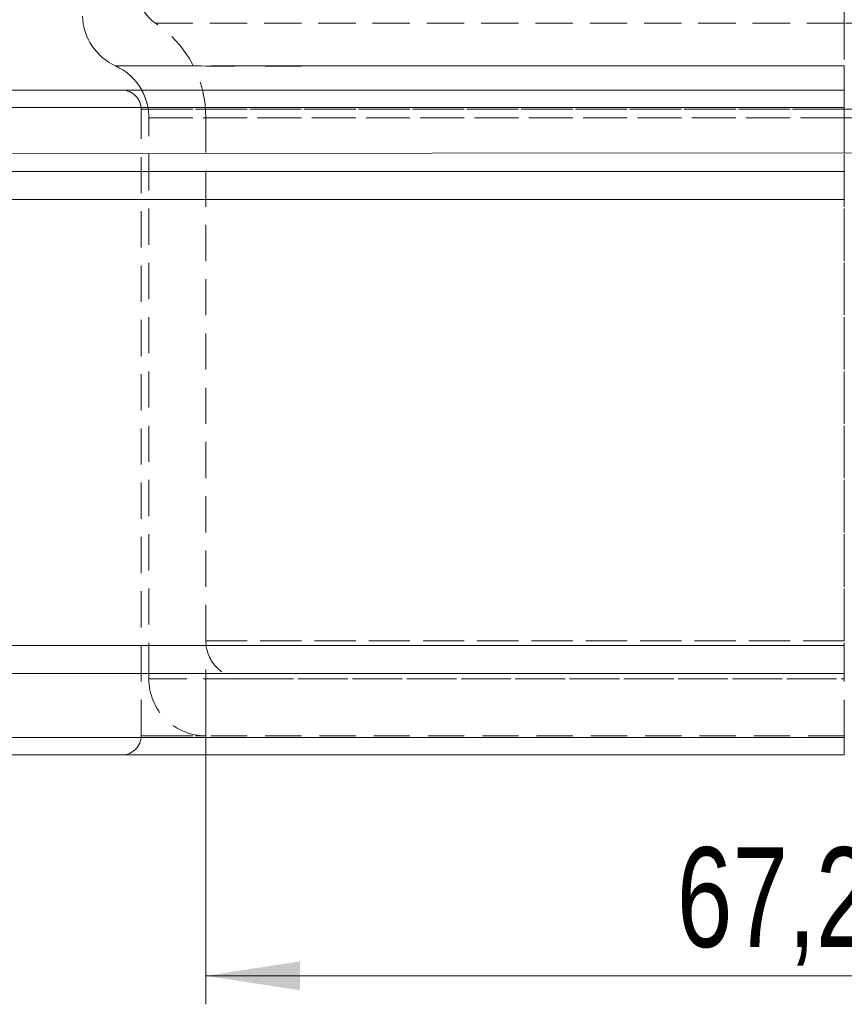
# Model space of a CAD drawing. Header units: millimetres. Extents: x 0 to 420, y 0 to 297.
# Tile 5 of 15: x 253 to 282, y 70 to 105. Entities that reach past the tile are written whole.
import ezdxf

# ---------------------------------------------------------------- set-up
doc = ezdxf.new("R2010")
doc.units = ezdxf.units.MM
doc.linetypes.add('HIDDEN', pattern=[1.905, 1.27, -0.635])
doc.styles.add('SLDTEXTSTYLE0', font='TXT', dxfattribs={"width": 0.75})
doc.dimstyles.new('SLDDIMSTYLE0', dxfattribs={"dimtxt": 3.5, "dimasz": 3.302, "dimexe": 0, "dimexo": 0.0625, "dimgap": 0.875, "dimtad": 1, "dimlfac": 1.5, "dimrnd": 1e-09, "dimzin": 12, "dimdsep": 46, "dimtxsty": 'SLDTEXTSTYLE0', "dimsah": 1, "dimcen": 0.09, "dimadec": 0, "dimazin": 3, "dimtfac": 1, "dimtofl": 0, "dimtmove": 0, "dimatfit": 3, "dimfxl": 0, "dimfrac": 2, "dimtolj": 1, "dimtzin": 12, "dimarcsym": 0})

# ---------------------------------------------------------------- blocks, each defined once
blk = doc.blocks.new('_D_6')
at = {"color": 7, "linetype": 'Continuous', "lineweight": 0}
for p, q in [((259.127, 81.744), (259.127, 69.989)), ((303.931, 81.744), (303.931, 69.989)), ((303.931, 70.989), (259.127, 70.989))]:
    blk.add_line(p, q, dxfattribs=at)
for points in [[(259.127, 70.989), (262.429, 70.481), (262.429, 71.497)], [(303.931, 70.989), (300.629, 71.497), (300.629, 70.481)]]:
    blk.add_solid(points, dxfattribs=at)
at = {"color": 7, "linetype": 'Continuous', "lineweight": 0, "insert": (275.652, 75.501), "char_height": 3.5, "attachment_point": 1, "style": 'SLDTEXTSTYLE0'}
blk.add_mtext('67,21', dxfattribs=at)
blk = doc.blocks.new('_D_11')
at = {"color": 7, "linetype": 'Continuous', "lineweight": 0}
for p, q in [((248.197, 100.413), (248.198, 98.846)), ((308.458, 100.464), (308.459, 98.897)), ((248.197, 99.846), (308.458, 99.897)), ((248.197, 99.846), (214.377, 99.817))]:
    blk.add_line(p, q, dxfattribs=at)
for points in [[(248.197, 99.846), (251.5, 99.341), (251.499, 100.357)], [(308.458, 99.897), (305.156, 100.402), (305.157, 99.386)]]:
    blk.add_solid(points, dxfattribs=at)
at = {"color": 7, "linetype": 'Continuous', "lineweight": 0, "insert": (214.374, 104.328), "char_height": 3.5, "attachment_point": 1, "rotation": 0.0491, "style": 'SLDTEXTSTYLE0'}
blk.add_mtext('90,39', dxfattribs=at)

msp = doc.modelspace()

# ---------------------------------------------------------------- linework, layer by layer
at = {"color": 7, "linetype": 'HIDDEN', "lineweight": 0}
for p, q in [((281.52944539, 105.48900847), (281.52944539, 104.42861203)), ((281.52944539, 104.42861203), (281.52944539, 105.48900847)), ((281.52944539, 104.42861203), (281.52944539, 101.10782369)), ((281.52944539, 104.42861203), (281.52944539, 101.10782369)), ((281.52944539, 102.92594417), (281.52944539, 101.10782369)), ((248.32944466, 101.46445815), (281.52944539, 101.46445815)), ((256.85725504, 79.41072833), (256.85725504, 101.41072953)), ((281.52942752, 79.41072833), (281.52942752, 101.41072953)), ((257.12749008, 81.41072842), (257.12749008, 101.10782369)), ((259.12748917, 82.74406166), (259.12748917, 101.10782369)), ((281.52944539, 81.41072842), (281.52944539, 101.10782369)), ((281.52944539, 82.74406166), (281.52944539, 101.10782369)), ((248.32944466, 99.22286529), (281.52944539, 99.22286529)), ((248.32944466, 98.24048265), (281.52944539, 98.24048265)), ((281.52944539, 81.41072842), (281.52944539, 82.74406166)), ((248.32944466, 82.58097435), (281.52944539, 82.58097435)), ((248.32944466, 81.5985914), (281.52944539, 81.5985914)), ((281.52944539, 79.41072833), (281.52944539, 81.41072842)), ((248.32944466, 79.35699967), (281.52944539, 79.35699967))]:
    msp.add_line(p, q, dxfattribs=at)
at = {"color": 7, "linetype": 'Continuous', "lineweight": 15}
for p, q in [((248.32944466, 102.07739506), (281.52944539, 102.07739506)), ((248.32944466, 101.46445815), (281.52944539, 101.46445815)), ((248.32944466, 99.22286529), (281.52944539, 99.22286529)), ((248.32944466, 98.24048265), (281.52944539, 98.24048265)), ((248.32944466, 82.58097435), (281.52944539, 82.58097435)), ((248.32944466, 81.5985914), (281.52944539, 81.5985914)), ((248.32944466, 79.35699967), (281.52944539, 79.35699967)), ((248.32944466, 78.74406163), (281.52944539, 78.74406163))]:
    msp.add_line(p, q, dxfattribs=at)
at = {"color": 7, "linetype": 'HIDDEN', "lineweight": 0, "flags": 128}
for points in [[(281.52942746, 102.07739506), (281.52942747, 102.06458503), (281.52942748, 102.02664916), (281.52942749, 101.96504031), (281.5294275, 101.88213273), (281.52942751, 101.78110782), (281.52942752, 101.66584982), (281.52942752, 101.54078935), (281.52942752, 101.41072953)], [(281.52942752, 79.41072833), (281.5294277, 79.28066808), (281.5294282, 79.15560601), (281.52942903, 79.04034815), (281.52943014, 78.93932377), (281.52943149, 78.85641522), (281.52943304, 78.79480861), (281.52943471, 78.75687144), (281.52943646, 78.74406163)]]:
    msp.add_lwpolyline(points, dxfattribs=at)
at = {"color": 7, "linetype": 'HIDDEN', "lineweight": 0}
for centre, radius, start, end in [((258.10066323, 105.53554184), 1.33333333, 182, 236.118984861), ((255.1274896, 101.10782426), 4, 0.000000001, 56.118984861), ((256.19058886, 101.4107283), 0.66666667, 0, 90), ((255.1274896, 101.10782426), 2, 0.000000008, 29.657405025), ((260.46082294, 82.74406163), 1.33333333, 179.999999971, 270), ((259.1274896, 81.4107283), 2, 179.999999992, 270), ((256.19058886, 79.4107283), 0.66666667, 270, 0)]:
    msp.add_arc(centre, radius, start, end, dxfattribs=at)
at = {"color": 7, "linetype": 'Continuous', "lineweight": 15}
for centre, start, end in [((256.79415627, 104.74406163), 182, 245.375681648), ((255.1274896, 101.10782426), 29.657405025, 65.375681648)]:
    msp.add_arc(centre, 2, start, end, dxfattribs=at)
at = {"color": 7, "linetype": 'HIDDEN', "lineweight": 0}
for points, knots in [([(257.35736982, 104.42861245), (257.35736982, 104.42861245), (257.38334088, 104.42861254), (257.49930406, 104.42861242), (257.55066934, 104.42861253), (257.69074206, 104.42861241), (257.77884497, 104.42861213), (258.00803276, 104.42861284), (258.14832616, 104.42861151), (258.50868425, 104.42861359), (258.72746675, 104.42860906), (259.15085105, 104.4286139), (259.30845523, 104.42859905), (259.65875049, 104.42860282), (259.85207946, 104.42861234), (260.28265572, 104.4286128), (260.51994153, 104.42862327), (260.91546198, 104.42862635), (261.05425121, 104.4286236), (261.34088043, 104.42861631), (261.4892548, 104.42861238), (262.25630056, 104.42861283), (262.95118847, 104.42861251), (264.47613037, 104.42861257), (265.27576425, 104.42861794), (266.50468795, 104.42860833), (266.91968852, 104.42860281), (267.75837538, 104.4286075), (268.18276291, 104.42861251), (269.4613418, 104.42861284), (270.31690471, 104.42861307), (272.03201705, 104.42861175), (272.89163245, 104.42861241), (274.61361413, 104.42861252), (275.47601743, 104.42861248), (278.06613542, 104.4286124), (279.79679169, 104.42861245), (281.52944539, 104.42861245)], [0, 0, 0, 0, 0.125, 0.125, 0.1875, 0.1875, 0.25, 0.25, 0.3125, 0.3125, 0.375, 0.375, 0.40625, 0.40625, 0.4375, 0.4375, 0.46875, 0.46875, 0.484375, 0.484375, 0.5, 0.5, 0.5625, 0.5625, 0.625, 0.625, 0.65625, 0.65625, 0.6875, 0.6875, 0.75, 0.75, 0.8125, 0.8125, 0.875, 0.875, 1, 1, 1, 1]), ([(281.52944539, 104.42861245), (279.79265255, 104.42861245), (278.05676646, 104.42861254), (275.45562591, 104.42861242), (274.58902284, 104.42861253), (272.85712046, 104.42861241), (271.99384239, 104.42861213), (270.27840774, 104.42861284), (269.42569839, 104.42861151), (267.73582446, 104.42861359), (266.89841002, 104.42860906), (265.66084173, 104.4286139), (265.2507127, 104.42859905), (264.45356879, 104.42860282), (264.06500351, 104.42861234), (263.31204479, 104.4286128), (262.94767255, 104.42862327), (262.42290475, 104.42862635), (262.25145401, 104.4286236), (261.9221114, 104.42861631), (261.76346636, 104.42861238), (261.00022375, 104.42861283), (260.48640143, 104.42861251), (259.61974202, 104.42861257), (259.28142797, 104.42861794), (258.86281706, 104.42860833), (258.73825457, 104.42860281), (258.5133984, 104.4286075), (258.4129398, 104.42861251), (258.14171301, 104.42861284), (258.00210162, 104.42861307), (257.77458513, 104.42861175), (257.68753568, 104.42861241), (257.54911647, 104.42861252), (257.49822689, 104.42861248), (257.38327702, 104.4286124), (257.35736982, 104.42861245), (257.35736982, 104.42861245)], [0, 0, 0, 0, 0.125, 0.125, 0.1875, 0.1875, 0.25, 0.25, 0.3125, 0.3125, 0.375, 0.375, 0.40625, 0.40625, 0.4375, 0.4375, 0.46875, 0.46875, 0.484375, 0.484375, 0.5, 0.5, 0.5625, 0.5625, 0.625, 0.625, 0.65625, 0.65625, 0.6875, 0.6875, 0.75, 0.75, 0.8125, 0.8125, 0.875, 0.875, 1, 1, 1, 1]), ([(305.70152095, 104.42861245), (305.70152095, 104.42861245), (305.67554989, 104.42861254), (305.55958671, 104.42861242), (305.50822143, 104.42861253), (305.36814871, 104.42861241), (305.2800458, 104.42861213), (305.05085802, 104.42861284), (304.91056461, 104.42861151), (304.55020652, 104.42861359), (304.33142403, 104.42860906), (303.90803972, 104.4286139), (303.75043554, 104.42859905), (303.40014029, 104.42860282), (303.20681132, 104.42861234), (302.77623506, 104.4286128), (302.53894924, 104.42862327), (302.14342879, 104.42862635), (302.00463956, 104.4286236), (301.71801035, 104.42861631), (301.56963597, 104.42861238), (300.80259021, 104.42861283), (300.1077023, 104.42861251), (298.5827604, 104.42861257), (297.78312652, 104.42861794), (296.55420282, 104.42860833), (296.13920225, 104.42860281), (295.30051539, 104.4286075), (294.87612786, 104.42861251), (293.59754898, 104.42861284), (292.74198606, 104.42861307), (291.02687372, 104.42861175), (290.16725832, 104.42861241), (288.44527664, 104.42861252), (287.58287334, 104.42861248), (284.99275535, 104.4286124), (283.26209908, 104.42861245), (281.52944539, 104.42861245)], [0, 0, 0, 0, 0.125, 0.125, 0.1875, 0.1875, 0.25, 0.25, 0.3125, 0.3125, 0.375, 0.375, 0.40625, 0.40625, 0.4375, 0.4375, 0.46875, 0.46875, 0.484375, 0.484375, 0.5, 0.5, 0.5625, 0.5625, 0.625, 0.625, 0.65625, 0.65625, 0.6875, 0.6875, 0.75, 0.75, 0.8125, 0.8125, 0.875, 0.875, 1, 1, 1, 1]), ([(281.52944539, 102.92594294), (279.70700844, 102.92594294), (277.88644529, 102.9259407), (275.16117998, 102.92594433), (274.25369379, 102.92593015), (272.44142487, 102.92596016), (271.53662915, 102.92591338), (269.73099348, 102.92598541), (268.8275718, 102.92591252), (267.05129534, 102.92598888), (266.17649324, 102.92589859), (264.89457258, 102.92597606), (264.47233258, 102.92600824), (263.64072039, 102.92597451), (263.23047342, 102.9259678), (262.05057402, 102.92587851), (261.32337248, 102.92593146), (260.3414751, 102.925948), (260.03752543, 102.92593938), (259.47661787, 102.92594418), (259.21909059, 102.92594029), (258.50868814, 102.92594789), (258.13102597, 102.92598574), (257.66163499, 102.92593099), (257.52127501, 102.92596707), (257.26733645, 102.92598734), (257.1536672, 102.92597238), (256.84758991, 102.92591956), (256.6889453, 102.9259879), (256.43131976, 102.92591625), (256.33247015, 102.92596277), (256.17597772, 102.92592979), (256.11843691, 102.92594313), (255.98948822, 102.92594295), (255.96082294, 102.92594294), (255.96082294, 102.92594294)], [0, 0, 0, 0, 0.125, 0.125, 0.1875, 0.1875, 0.25, 0.25, 0.3125, 0.3125, 0.375, 0.375, 0.40625, 0.40625, 0.4375, 0.4375, 0.5, 0.5, 0.53125, 0.53125, 0.5625, 0.5625, 0.625, 0.625, 0.65625, 0.65625, 0.6875, 0.6875, 0.75, 0.75, 0.8125, 0.8125, 0.875, 0.875, 1, 1, 1, 1]), ([(256.85725553, 101.4107283), (256.85725553, 101.4107283), (256.88397068, 101.4107283), (257.00252193, 101.4107283), (257.0550771, 101.4107283), (257.19786167, 101.4107283), (257.28768692, 101.4107283), (257.52214534, 101.4107283), (257.66604897, 101.4107283), (257.94477961, 101.4107283), (258.04808034, 101.4107283), (258.28155082, 101.4107283), (258.4120323, 101.4107283), (258.84825421, 101.4107283), (259.19915606, 101.4107283), (259.86455574, 101.4107283), (260.11088962, 101.4107283), (260.64447831, 101.4107283), (260.93329158, 101.4107283), (261.55657974, 101.4107283), (261.89234762, 101.4107283), (262.60459116, 101.4107283), (262.97554619, 101.4107283), (263.74238138, 101.4107283), (264.13821814, 101.4107283), (264.95086672, 101.4107283), (265.3685834, 101.4107283), (266.62606596, 101.4107283), (267.4773519, 101.4107283), (269.19585927, 101.4107283), (270.0632959, 101.4107283), (271.80884109, 101.4107283), (272.68707263, 101.4107283), (274.45100148, 101.4107283), (275.33514547, 101.4107283), (277.98862727, 101.4107283), (279.75878427, 101.4107283), (281.52942752, 101.4107283)], [0, 0, 0, 0, 0.125, 0.125, 0.1875, 0.1875, 0.25, 0.25, 0.3125, 0.3125, 0.34375, 0.34375, 0.375, 0.375, 0.4375, 0.4375, 0.46875, 0.46875, 0.5, 0.5, 0.53125, 0.53125, 0.5625, 0.5625, 0.59375, 0.59375, 0.625, 0.625, 0.6875, 0.6875, 0.75, 0.75, 0.8125, 0.8125, 0.875, 0.875, 1, 1, 1, 1]), ([(281.52944539, 101.4107283), (279.76836396, 101.4107283), (278.0098882, 101.4107283), (275.37982893, 101.4107283), (274.50441417, 101.4107283), (272.75725921, 101.4107283), (271.88547958, 101.4107283), (270.14726601, 101.4107283), (269.28076091, 101.4107283), (267.98713577, 101.4107283), (267.55694084, 101.4107283), (266.69917162, 101.4107283), (266.27090927, 101.4107283), (265.01043178, 101.4107283), (264.19661348, 101.4107283), (263.03720934, 101.4107283), (262.66029755, 101.4107283), (261.95058619, 101.4107283), (261.61564721, 101.4107283), (260.9870714, 101.4107283), (260.69268267, 101.4107283), (260.14896476, 101.4107283), (259.90348432, 101.4107283), (259.45684866, 101.4107283), (259.25561627, 101.4107283), (258.8904522, 101.4107283), (258.72623351, 101.4107283), (258.28563478, 101.4107283), (258.05747858, 101.4107283), (257.6817718, 101.4107283), (257.53530981, 101.4107283), (257.29636713, 101.4107283), (257.2045085, 101.4107283), (257.05855503, 101.4107283), (257.00490513, 101.4107283), (256.88425366, 101.4107283), (256.85725553, 101.4107283), (256.85725553, 101.4107283)], [0, 0, 0, 0, 0.125, 0.125, 0.1875, 0.1875, 0.25, 0.25, 0.3125, 0.3125, 0.34375, 0.34375, 0.375, 0.375, 0.4375, 0.4375, 0.46875, 0.46875, 0.5, 0.5, 0.53125, 0.53125, 0.5625, 0.5625, 0.59375, 0.59375, 0.625, 0.625, 0.6875, 0.6875, 0.75, 0.75, 0.8125, 0.8125, 0.875, 0.875, 1, 1, 1, 1]), ([(281.52942752, 101.4107283), (283.29051041, 101.4107283), (285.04898911, 101.4107283), (287.67905907, 101.4107283), (288.55447727, 101.4107283), (290.30163589, 101.4107283), (291.17341574, 101.4107283), (292.91163183, 101.4107283), (293.77813968, 101.4107283), (295.07176965, 101.4107283), (295.50196628, 101.4107283), (296.35973845, 101.4107283), (296.7880008, 101.4107283), (298.0484755, 101.4107283), (298.86229188, 101.4107283), (300.02169806, 101.4107283), (300.39860946, 101.4107283), (301.10831913, 101.4107283), (301.44325711, 101.4107283), (302.07183161, 101.4107283), (302.3662215, 101.4107283), (302.90993628, 101.4107283), (303.15541598, 101.4107283), (303.6020505, 101.4107283), (303.80328232, 101.4107283), (304.16844519, 101.4107283), (304.3326626, 101.4107283), (304.77325821, 101.4107283), (305.00141728, 101.4107283), (305.37712521, 101.4107283), (305.52358232, 101.4107283), (305.76251672, 101.4107283), (305.85437734, 101.4107283), (306.0003471, 101.4107283), (306.05400354, 101.4107283), (306.17463693, 101.4107283), (306.201615, 101.4107283), (306.20163525, 101.4107283)], [0, 0, 0, 0, 0.125, 0.125, 0.1875, 0.1875, 0.25, 0.25, 0.3125, 0.3125, 0.34375, 0.34375, 0.375, 0.375, 0.4375, 0.4375, 0.46875, 0.46875, 0.5, 0.5, 0.53125, 0.53125, 0.5625, 0.5625, 0.59375, 0.59375, 0.625, 0.625, 0.6875, 0.6875, 0.75, 0.75, 0.8125, 0.8125, 0.875, 0.875, 1, 1, 1, 1]), ([(281.52944539, 101.10782426), (279.77602642, 101.10782426), (278.02337338, 101.10782358), (275.39666834, 101.10782465), (274.5207871, 101.10781532), (272.77426961, 101.10783384), (271.90366624, 101.10780595), (270.17026949, 101.10784518), (269.30740189, 101.1077917), (268.02200811, 101.10784335), (267.59404066, 101.1078871), (266.74750193, 101.10790658), (266.32915254, 101.10783761), (265.09186952, 101.10780732), (264.29045, 101.1078219), (263.14452326, 101.10782562), (262.77607494, 101.10783586), (262.07739763, 101.10781217), (261.74547666, 101.1078362), (260.81234216, 101.10779717), (260.29516416, 101.10781125), (259.64330182, 101.10783131), (259.44622426, 101.10792071), (259.09436726, 101.1079497), (258.93820374, 101.10781262), (258.51457935, 101.10785159), (258.29289999, 101.10781558), (257.92677021, 101.1078338), (257.7836524, 101.10782068), (257.55174631, 101.10782816), (257.4631301, 101.10782432), (257.32227547, 101.10782419), (257.27054501, 101.10782394), (257.15373081, 101.10782491), (257.1274896, 101.10782426), (257.1274896, 101.10782426)], [0, 0, 0, 0, 0.125, 0.125, 0.1875, 0.1875, 0.25, 0.25, 0.3125, 0.3125, 0.34375, 0.34375, 0.375, 0.375, 0.4375, 0.4375, 0.46875, 0.46875, 0.5, 0.5, 0.5625, 0.5625, 0.59375, 0.59375, 0.625, 0.625, 0.6875, 0.6875, 0.75, 0.75, 0.8125, 0.8125, 0.875, 0.875, 1, 1, 1, 1]), ([(257.1274896, 101.10782426), (257.1274896, 101.10782426), (257.15395172, 101.10782358), (257.27222786, 101.10782465), (257.32478121, 101.10781532), (257.46764654, 101.10783384), (257.55761062, 101.10780595), (257.79204346, 101.10784518), (257.93599419, 101.1077917), (258.21408512, 101.10784335), (258.31731559, 101.1078871), (258.54891223, 101.10790658), (258.67722528, 101.10783761), (259.10735276, 101.10780732), (259.45371706, 101.1078219), (260.11622321, 101.10782562), (260.35906184, 101.10783586), (260.89038831, 101.10781217), (261.18011633, 101.1078362), (262.12191779, 101.10779717), (262.82491152, 101.10781125), (263.96812887, 101.10783131), (264.3648888, 101.10792071), (265.16650306, 101.1079497), (265.57343592, 101.10781262), (266.80813981, 101.10785159), (267.65009983, 101.10781558), (269.35795532, 101.1078338), (270.22454437, 101.10782068), (271.95518703, 101.10782816), (272.82229791, 101.10782432), (274.55890106, 101.10782419), (275.42842658, 101.10782394), (278.03951543, 101.10782491), (279.7836215, 101.10782426), (281.52944539, 101.10782426)], [0, 0, 0, 0, 0.125, 0.125, 0.1875, 0.1875, 0.25, 0.25, 0.3125, 0.3125, 0.34375, 0.34375, 0.375, 0.375, 0.4375, 0.4375, 0.46875, 0.46875, 0.5, 0.5, 0.5625, 0.5625, 0.59375, 0.59375, 0.625, 0.625, 0.6875, 0.6875, 0.75, 0.75, 0.8125, 0.8125, 0.875, 0.875, 1, 1, 1, 1]), ([(281.52944539, 101.10782426), (279.90719245, 101.10782426), (278.28559896, 101.10782928), (275.04497658, 101.10782036), (273.4240811, 101.10786781), (271.01403988, 101.10781417), (270.21380035, 101.10787812), (268.62317369, 101.10779715), (267.828873, 101.10792087), (266.28370906, 101.10780637), (265.53079713, 101.10790327), (264.45460666, 101.1078035), (264.10453705, 101.10780055), (263.44659942, 101.10784439), (263.13603074, 101.10784122), (262.27307174, 101.10778595), (261.81321429, 101.1077531), (261.24439504, 101.10790013), (261.07729027, 101.10796857), (260.77937219, 101.10786462), (260.64763013, 101.10783092), (260.29159044, 101.10795067), (260.10651124, 101.10779837), (259.87690542, 101.10787543), (259.80884265, 101.10790244), (259.68689538, 101.10784786), (259.63273205, 101.10782331), (259.39003768, 101.10787193), (259.28300564, 101.10782104), (259.15014026, 101.10782834), (259.1274896, 101.10782426), (259.1274896, 101.10782426)], [0, 0, 0, 0, 0.125, 0.125, 0.25, 0.25, 0.3125, 0.3125, 0.375, 0.375, 0.4375, 0.4375, 0.46875, 0.46875, 0.5, 0.5, 0.5625, 0.5625, 0.59375, 0.59375, 0.625, 0.625, 0.6875, 0.6875, 0.71875, 0.71875, 0.75, 0.75, 0.875, 0.875, 1, 1, 1, 1]), ([(259.1274896, 101.10782426), (259.1274896, 101.10782426), (259.15034964, 101.10782928), (259.28497285, 101.10782036), (259.39397692, 101.10786781), (259.68918798, 101.10781417), (259.8094124, 101.10787812), (260.1190436, 101.10779715), (260.3083346, 101.10792087), (260.7923159, 101.10780637), (261.08472613, 101.10790327), (261.6596494, 101.1078035), (261.87501558, 101.10780055), (262.35295111, 101.10784439), (262.61746737, 101.10784122), (263.49078553, 101.10778595), (264.15533062, 101.1077531), (265.23841674, 101.10790013), (265.60951562, 101.10796857), (266.35996223, 101.10786462), (266.74047046, 101.10783092), (267.89402381, 101.10795067), (268.67910741, 101.10779837), (269.87147086, 101.10787543), (270.27137577, 101.10790244), (271.0707781, 101.10784786), (271.47092029, 101.10782331), (273.47345243, 101.10787193), (275.08112019, 101.10782104), (278.30171408, 101.10782834), (279.91484631, 101.10782426), (281.52944539, 101.10782426)], [0, 0, 0, 0, 0.125, 0.125, 0.25, 0.25, 0.3125, 0.3125, 0.375, 0.375, 0.4375, 0.4375, 0.46875, 0.46875, 0.5, 0.5, 0.5625, 0.5625, 0.59375, 0.59375, 0.625, 0.625, 0.6875, 0.6875, 0.71875, 0.71875, 0.75, 0.75, 0.875, 0.875, 1, 1, 1, 1]), ([(281.52944539, 101.10782426), (283.28286435, 101.10782426), (285.0355174, 101.10782358), (287.66222244, 101.10782465), (288.53810367, 101.10781532), (290.28462116, 101.10783384), (291.15522453, 101.10780595), (292.88862128, 101.10784518), (293.75148888, 101.1077917), (295.03688266, 101.10784335), (295.46485011, 101.1078871), (296.31138885, 101.10790658), (296.72973823, 101.10783761), (297.96702126, 101.10780732), (298.76844077, 101.1078219), (299.91436752, 101.10782562), (300.28281584, 101.10783586), (300.98149315, 101.10781217), (301.31341411, 101.1078362), (302.24654862, 101.10779717), (302.76372662, 101.10781125), (303.41558895, 101.10783131), (303.61266652, 101.10792071), (303.96452352, 101.1079497), (304.12068703, 101.10781262), (304.54431142, 101.10785159), (304.76599079, 101.10781558), (305.13212056, 101.1078338), (305.27523837, 101.10782068), (305.50714446, 101.10782816), (305.59576068, 101.10782432), (305.7366153, 101.10782419), (305.78834576, 101.10782394), (305.90515997, 101.10782491), (305.93140117, 101.10782426), (305.93140117, 101.10782426)], [0, 0, 0, 0, 0.125, 0.125, 0.1875, 0.1875, 0.25, 0.25, 0.3125, 0.3125, 0.34375, 0.34375, 0.375, 0.375, 0.4375, 0.4375, 0.46875, 0.46875, 0.5, 0.5, 0.5625, 0.5625, 0.59375, 0.59375, 0.625, 0.625, 0.6875, 0.6875, 0.75, 0.75, 0.8125, 0.8125, 0.875, 0.875, 1, 1, 1, 1]), ([(281.52944539, 82.74406163), (279.91512789, 82.74406163), (278.3015412, 82.74406163), (275.88328642, 82.74406163), (275.07754756, 82.74406163), (273.46708162, 82.74406163), (272.66396982, 82.74406163), (271.06677103, 82.74406163), (270.27219269, 82.74406163), (268.69558395, 82.74406163), (267.91328906, 82.74406163), (266.75515304, 82.74406163), (266.3704407, 82.74406163), (265.61346319, 82.74406163), (265.24408539, 82.74406163), (264.52862003, 82.74406163), (264.18242478, 82.74406163), (263.51979632, 82.74406163), (263.20255182, 82.74406163), (262.62604614, 82.74406163), (262.36386661, 82.74406163), (261.88661462, 82.74406163), (261.67006991, 82.74406163), (261.09305689, 82.74406163), (260.79904864, 82.74406163), (260.43389627, 82.74406163), (260.3254739, 82.74406163), (260.13118165, 82.74406163), (260.04488149, 82.74406163), (259.81175177, 82.74406163), (259.69089011, 82.74406163), (259.49298616, 82.74406163), (259.41699273, 82.74406163), (259.29604542, 82.74406163), (259.25148215, 82.74406163), (259.15038251, 82.74406163), (259.1274896, 82.74406163), (259.1274896, 82.74406163)], [0, 0, 0, 0, 0.125, 0.125, 0.1875, 0.1875, 0.25, 0.25, 0.3125, 0.3125, 0.375, 0.375, 0.40625, 0.40625, 0.4375, 0.4375, 0.46875, 0.46875, 0.5, 0.5, 0.53125, 0.53125, 0.5625, 0.5625, 0.625, 0.625, 0.65625, 0.65625, 0.6875, 0.6875, 0.75, 0.75, 0.8125, 0.8125, 0.875, 0.875, 1, 1, 1, 1]), ([(259.1274896, 82.74406163), (259.1274896, 82.74406163), (259.15013004, 82.74406163), (259.24993105, 82.74406163), (259.29391918, 82.74406163), (259.41324059, 82.74406163), (259.48802997, 82.74406163), (259.68183863, 82.74406163), (259.80007007, 82.74406163), (260.10308549, 82.74406163), (260.28646662, 82.74406163), (260.6427209, 82.74406163), (260.77549488, 82.74406163), (261.07558099, 82.74406163), (261.2420106, 82.74406163), (261.61675858, 82.74406163), (261.82488326, 82.74406163), (262.29466128, 82.74406163), (262.55846055, 82.74406163), (263.12698045, 82.74406163), (263.43366155, 82.74406163), (264.0875324, 82.74406163), (264.43690017, 82.74406163), (265.51133445, 82.74406163), (266.26495016, 82.74406163), (267.42660407, 82.74406163), (267.81983597, 82.74406163), (268.60875032, 82.74406163), (269.00519099, 82.74406163), (270.19922594, 82.74406163), (271.00156922, 82.74406163), (272.61426941, 82.74406163), (273.42358404, 82.74406163), (275.04195359, 82.74406163), (275.85184565, 82.74406163), (278.28297064, 82.74406163), (279.90569916, 82.74406163), (281.52944539, 82.74406163)], [0, 0, 0, 0, 0.125, 0.125, 0.1875, 0.1875, 0.25, 0.25, 0.3125, 0.3125, 0.375, 0.375, 0.40625, 0.40625, 0.4375, 0.4375, 0.46875, 0.46875, 0.5, 0.5, 0.53125, 0.53125, 0.5625, 0.5625, 0.625, 0.625, 0.65625, 0.65625, 0.6875, 0.6875, 0.75, 0.75, 0.8125, 0.8125, 0.875, 0.875, 1, 1, 1, 1]), ([(257.1274896, 81.4107283), (257.1274896, 81.4107283), (257.15372886, 81.4107283), (257.27046844, 81.4107283), (257.32213588, 81.4107283), (257.46246023, 81.4107283), (257.55062531, 81.4107283), (257.7804138, 81.4107283), (257.92113489, 81.4107283), (258.19315354, 81.4107283), (258.29373885, 81.4107283), (258.52084481, 81.4107283), (258.64795331, 81.4107283), (259.07422374, 81.4107283), (259.41640082, 81.4107283), (259.95607905, 81.4107283), (260.06973641, 81.4107283), (260.30943959, 81.4107283), (260.4359597, 81.4107283), (260.83132052, 81.4107283), (261.11589096, 81.4107283), (261.72856083, 81.4107283), (262.05662409, 81.4107283), (262.58027258, 81.4107283), (262.7607405, 81.4107283), (263.12839184, 81.4107283), (263.31521296, 81.4107283), (264.26270238, 81.4107283), (265.06322921, 81.4107283), (266.30544574, 81.4107283), (266.72729341, 81.4107283), (267.57483584, 81.4107283), (268.00132342, 81.4107283), (269.28710022, 81.4107283), (270.15278625, 81.4107283), (271.89529964, 81.4107283), (272.76894004, 81.4107283), (274.51721458, 81.4107283), (275.39232235, 81.4107283), (278.01964591, 81.4107283), (279.77386846, 81.4107283), (281.52944539, 81.4107283)], [0, 0, 0, 0, 0.125, 0.125, 0.1875, 0.1875, 0.25, 0.25, 0.3125, 0.3125, 0.34375, 0.34375, 0.375, 0.375, 0.4375, 0.4375, 0.453125, 0.453125, 0.46875, 0.46875, 0.5, 0.5, 0.53125, 0.53125, 0.546875, 0.546875, 0.5625, 0.5625, 0.625, 0.625, 0.65625, 0.65625, 0.6875, 0.6875, 0.75, 0.75, 0.8125, 0.8125, 0.875, 0.875, 1, 1, 1, 1]), ([(260.36879563, 81.41072842), (260.36262332, 81.41072842), (260.10937216, 81.41072842), (259.69678368, 81.41072842), (259.10005284, 81.41072842), (258.51558395, 81.41072842), (258.00812694, 81.41072842), (257.62288415, 81.41072842), (257.36952376, 81.41072842), (257.21767938, 81.41072842), (257.13868609, 81.41072842), (257.13122276, 81.41072842), (257.12749008, 81.41072842)], [0, 0, 0, 0, 0.0015936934, 0.0653895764, 0.1299075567, 0.2162546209, 0.3387197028, 0.4621510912, 0.59614765, 0.7304232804, 0.8651750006, 1, 1, 1, 1]), ([(260.46082294, 81.4107283), (260.46082294, 81.4107283), (260.4814463, 81.4107283), (260.60176517, 81.4107283), (260.69847002, 81.4107283), (260.95983037, 81.4107283), (261.06617087, 81.4107283), (261.33828146, 81.4107283), (261.50351201, 81.4107283), (261.82419054, 81.4107283), (261.94298577, 81.4107283), (262.21114826, 81.4107283), (262.36074396, 81.4107283), (262.70405253, 81.4107283), (262.89967543, 81.4107283), (263.33926949, 81.4107283), (263.58382482, 81.4107283), (264.13069272, 81.4107283), (264.43553823, 81.4107283), (265.07160277, 81.4107283), (265.40478123, 81.4107283), (266.09304789, 81.4107283), (266.44963018, 81.4107283), (267.17287221, 81.4107283), (267.53750666, 81.4107283), (268.63817307, 81.4107283), (269.38072613, 81.4107283), (270.87622728, 81.4107283), (271.62932109, 81.4107283), (273.14249851, 81.4107283), (273.90329069, 81.4107283), (275.42675845, 81.4107283), (276.18893214, 81.4107283), (278.47636714, 81.4107283), (280.00257811, 81.4107283), (281.52944539, 81.4107283)], [0, 0, 0, 0, 0.125, 0.125, 0.25, 0.25, 0.3125, 0.3125, 0.375, 0.375, 0.40625, 0.40625, 0.4375, 0.4375, 0.46875, 0.46875, 0.5, 0.5, 0.53125, 0.53125, 0.5625, 0.5625, 0.59375, 0.59375, 0.625, 0.625, 0.6875, 0.6875, 0.75, 0.75, 0.8125, 0.8125, 0.875, 0.875, 1, 1, 1, 1]), ([(305.93140117, 81.4107283), (305.93140117, 81.4107283), (305.90516192, 81.4107283), (305.78842233, 81.4107283), (305.73675489, 81.4107283), (305.59643054, 81.4107283), (305.50826546, 81.4107283), (305.27847697, 81.4107283), (305.13775589, 81.4107283), (304.86573723, 81.4107283), (304.76515192, 81.4107283), (304.53804596, 81.4107283), (304.41093746, 81.4107283), (303.98466703, 81.4107283), (303.64248996, 81.4107283), (303.10281173, 81.4107283), (302.98915437, 81.4107283), (302.74945118, 81.4107283), (302.62293108, 81.4107283), (302.22757025, 81.4107283), (301.94299981, 81.4107283), (301.33032994, 81.4107283), (301.00226668, 81.4107283), (300.47861819, 81.4107283), (300.29815028, 81.4107283), (299.93049893, 81.4107283), (299.74367782, 81.4107283), (298.79618839, 81.4107283), (297.99566157, 81.4107283), (296.75344503, 81.4107283), (296.33159736, 81.4107283), (295.48405493, 81.4107283), (295.05756736, 81.4107283), (293.77179056, 81.4107283), (292.90610452, 81.4107283), (291.16359113, 81.4107283), (290.28995073, 81.4107283), (288.54167619, 81.4107283), (287.66656842, 81.4107283), (285.03924486, 81.4107283), (283.28502231, 81.4107283), (281.52944539, 81.4107283)], [0, 0, 0, 0, 0.125, 0.125, 0.1875, 0.1875, 0.25, 0.25, 0.3125, 0.3125, 0.34375, 0.34375, 0.375, 0.375, 0.4375, 0.4375, 0.453125, 0.453125, 0.46875, 0.46875, 0.5, 0.5, 0.53125, 0.53125, 0.546875, 0.546875, 0.5625, 0.5625, 0.625, 0.625, 0.65625, 0.65625, 0.6875, 0.6875, 0.75, 0.75, 0.8125, 0.8125, 0.875, 0.875, 1, 1, 1, 1]), ([(256.85725504, 79.41072833), (256.86506715, 79.41072833), (256.87678946, 79.41072833), (256.97923913, 79.41072833), (257.10517527, 79.41072833), (257.30775397, 79.41072833), (257.57242679, 79.41072833), (257.86125457, 79.41072833), (258.1221204, 79.41072833), (258.44780212, 79.41072833), (258.73527801, 79.41072833), (258.96858729, 79.41072833), (259.03546953, 79.41072833)], [0, 0, 0, 0, 0.2245627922, 0.3369634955, 0.4494231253, 0.5790468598, 0.7089521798, 0.7746713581, 0.8404957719, 0.9067693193, 0.9732737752, 1, 1, 1, 1]), ([(281.52942752, 79.4107283), (279.7642472, 79.4107283), (277.99994663, 79.4107283), (275.35609871, 79.4107283), (274.47474208, 79.4107283), (272.71549968, 79.4107283), (271.83957596, 79.4107283), (270.09854169, 79.4107283), (269.23330186, 79.4107283), (267.51900574, 79.4107283), (266.66971986, 79.4107283), (265.41498461, 79.4107283), (264.99803532, 79.4107283), (264.18598761, 79.4107283), (263.79032414, 79.4107283), (263.02353409, 79.4107283), (262.65243084, 79.4107283), (262.11774869, 79.4107283), (261.94355614, 79.4107283), (261.60779068, 79.4107283), (261.44562049, 79.4107283), (260.97620251, 79.4107283), (260.68601488, 79.4107283), (260.28363363, 79.4107283), (260.15496216, 79.4107283), (259.90793364, 79.4107283), (259.78979319, 79.4107283), (259.23061199, 79.4107283), (258.8764602, 79.4107283), (258.436169, 79.4107283), (258.30439578, 79.4107283), (258.06801247, 79.4107283), (257.96325046, 79.4107283), (257.68040619, 79.4107283), (257.5338945, 79.4107283), (257.29533552, 79.4107283), (257.20374453, 79.4107283), (257.05831514, 79.4107283), (257.00472472, 79.4107283), (256.88416731, 79.4107283), (256.85725553, 79.4107283), (256.85725553, 79.4107283)], [0, 0, 0, 0, 0.125, 0.125, 0.1875, 0.1875, 0.25, 0.25, 0.3125, 0.3125, 0.375, 0.375, 0.40625, 0.40625, 0.4375, 0.4375, 0.46875, 0.46875, 0.484375, 0.484375, 0.5, 0.5, 0.53125, 0.53125, 0.546875, 0.546875, 0.5625, 0.5625, 0.625, 0.625, 0.65625, 0.65625, 0.6875, 0.6875, 0.75, 0.75, 0.8125, 0.8125, 0.875, 0.875, 1, 1, 1, 1]), ([(281.52944539, 79.4107283), (279.90528274, 79.4107283), (278.28228121, 79.4107283), (275.85115683, 79.4107283), (275.04133264, 79.4107283), (273.42329414, 79.4107283), (272.61505489, 79.4107283), (271.00092315, 79.4107283), (270.19644498, 79.4107283), (268.60337814, 79.4107283), (267.8126329, 79.4107283), (266.25845771, 79.4107283), (265.50469424, 79.4107283), (264.61323415, 79.4107283), (264.43749883, 79.4107283), (264.09196158, 79.4107283), (263.92145746, 79.4107283), (263.42707811, 79.4107283), (263.12000739, 79.4107283), (262.55357399, 79.4107283), (262.29418999, 79.4107283), (261.82024947, 79.4107283), (261.61133811, 79.4107283), (261.23689185, 79.4107283), (261.07135826, 79.4107283), (260.77349246, 79.4107283), (260.64058094, 79.4107283), (260.28225251, 79.4107283), (260.0989369, 79.4107283), (259.79658045, 79.4107283), (259.6789906, 79.4107283), (259.39000858, 79.4107283), (259.28293008, 79.4107283), (259.15012232, 79.4107283), (259.1274896, 79.4107283), (259.1274896, 79.4107283)], [0, 0, 0, 0, 0.125, 0.125, 0.1875, 0.1875, 0.25, 0.25, 0.3125, 0.3125, 0.375, 0.375, 0.4375, 0.4375, 0.453125, 0.453125, 0.46875, 0.46875, 0.5, 0.5, 0.53125, 0.53125, 0.5625, 0.5625, 0.59375, 0.59375, 0.625, 0.625, 0.6875, 0.6875, 0.75, 0.75, 0.875, 0.875, 1, 1, 1, 1]), ([(306.20163525, 79.4107283), (306.20161506, 79.4107283), (306.17479334, 79.4107283), (306.05513284, 79.4107283), (306.00192475, 79.4107283), (305.85710643, 79.4107283), (305.7660004, 79.4107283), (305.52910509, 79.4107283), (305.3839646, 79.4107283), (305.01181245, 79.4107283), (304.785965, 79.4107283), (304.35011548, 79.4107283), (304.18772523, 79.4107283), (303.82645643, 79.4107283), (303.62739776, 79.4107283), (303.18564565, 79.4107283), (302.94291087, 79.4107283), (302.53973506, 79.4107283), (302.39900226, 79.4107283), (302.10816737, 79.4107283), (301.95758289, 79.4107283), (301.49036911, 79.4107283), (301.15830868, 79.4107283), (300.63045877, 79.4107283), (300.44957401, 79.4107283), (300.07847502, 79.4107283), (299.88830175, 79.4107283), (298.92751345, 79.4107283), (298.11778547, 79.4107283), (296.86308817, 79.4107283), (296.43688483, 79.4107283), (295.58086889, 79.4107283), (295.15089201, 79.4107283), (293.85635281, 79.4107283), (292.98716327, 79.4107283), (291.24080506, 79.4107283), (290.36356902, 79.4107283), (288.60355826, 79.4107283), (287.72022161, 79.4107283), (285.06835804, 79.4107283), (283.29920577, 79.4107283), (281.52942752, 79.4107283)], [0, 0, 0, 0, 0.125, 0.125, 0.1875, 0.1875, 0.25, 0.25, 0.3125, 0.3125, 0.375, 0.375, 0.40625, 0.40625, 0.4375, 0.4375, 0.46875, 0.46875, 0.484375, 0.484375, 0.5, 0.5, 0.53125, 0.53125, 0.546875, 0.546875, 0.5625, 0.5625, 0.625, 0.625, 0.65625, 0.65625, 0.6875, 0.6875, 0.75, 0.75, 0.8125, 0.8125, 0.875, 0.875, 1, 1, 1, 1])]:
    msp.add_open_spline(points, degree=3, knots=knots, dxfattribs=at)
at = {"color": 7, "linetype": 'Continuous', "lineweight": 15}
msp.add_open_spline([(255.96082294, 102.92594294), (255.96082294, 102.92594294), (255.98927448, 102.9259407), (256.11666836, 102.92594433), (256.17333863, 102.92593015), (256.32772804, 102.92596016), (256.42524975, 102.92591338), (256.68035714, 102.92598541), (256.83843579, 102.92591252), (257.24080536, 102.92598888), (257.48481638, 102.92589859), (257.94807885, 102.92597606), (258.11877095, 102.92600824), (258.50147741, 102.92597451), (258.71432968, 102.9259678), (259.41230839, 102.92587851), (259.96043305, 102.92593146), (260.93444201, 102.925948), (261.27923924, 102.92593938), (262.00292523, 102.92594418), (262.38241291, 102.92594029), (263.56873042, 102.92594789), (264.39944601, 102.92598574), (265.68236035, 102.92593099), (266.1163521, 102.92596707), (266.99490204, 102.92598734), (267.44027291, 102.92597238), (268.77937639, 102.92591956), (269.67864019, 102.9259879), (271.48574561, 102.92591625), (272.39360612, 102.92596277), (274.21525143, 102.92592979), (275.129263, 102.92594313), (277.87041777, 102.92594295), (279.69951595, 102.92594294), (281.52944539, 102.92594294)], degree=3, knots=[0, 0, 0, 0, 0.125, 0.125, 0.1875, 0.1875, 0.25, 0.25, 0.3125, 0.3125, 0.375, 0.375, 0.40625, 0.40625, 0.4375, 0.4375, 0.5, 0.5, 0.53125, 0.53125, 0.5625, 0.5625, 0.625, 0.625, 0.65625, 0.65625, 0.6875, 0.6875, 0.75, 0.75, 0.8125, 0.8125, 0.875, 0.875, 1, 1, 1, 1], dxfattribs=at)

# ---------------------------------------------------------------- dimensions: what is measured, and where the dimension line sits
at = {"color": 7, "linetype": 'Continuous', "lineweight": 0}
dim = msp.add_linear_dim(base=(308.45836444, 99.8972851), p1=(248.19611205, 101.41284865), p2=(308.45702229, 101.46445691), angle=0.04906887, dimstyle='SLDDIMSTYLE0', dxfattribs=at)
dim.commit()
dim.dimension.update_dxf_attribs({"geometry": '_D_11', "text_midpoint": (220.19611205, 99.82169611), "dimtype": 160})
dim = msp.add_linear_dim(base=(259.1274896, 70.98915613), p1=(303.93140117, 82.74406163), p2=(259.1274896, 82.74406163), dimstyle='SLDDIMSTYLE0', dxfattribs=at)
dim.commit()
dim.dimension.update_dxf_attribs({"geometry": '_D_6', "text_midpoint": (281.47104585, 70.98915613), "dimtype": 160})

doc.saveas('drawing.dxf')
